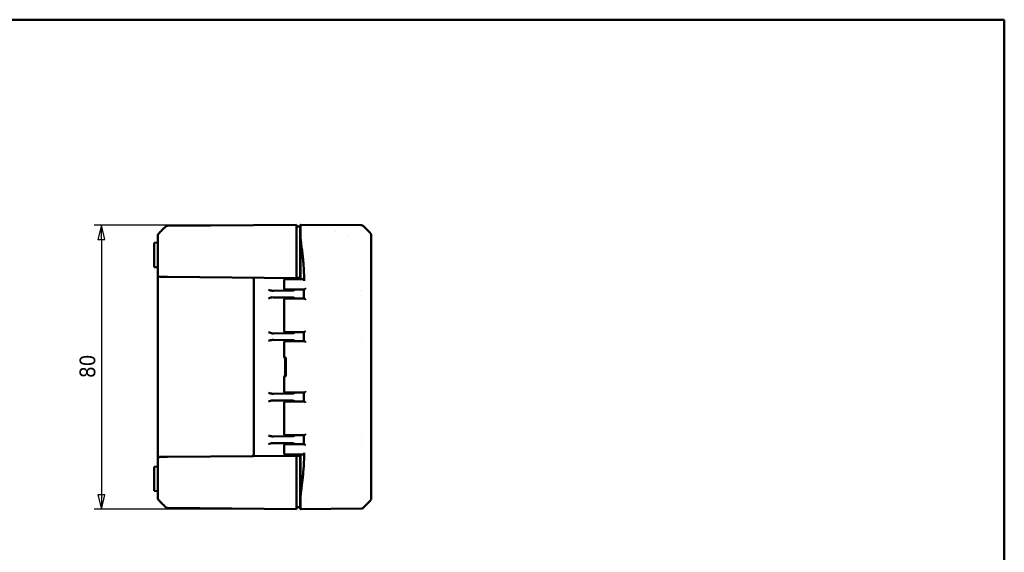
# Model space of a CAD drawing. Header units: millimetres. Extents: x 20 to 574, y 18 to 400.
# Tile 11 of 11: x 297 to 574, y 250 to 400. Entities that reach past the tile are written whole.
import ezdxf

# ---------------------------------------------------------------- set-up
doc = ezdxf.new("R2010")
doc.units = ezdxf.units.MM
doc.header["$LTSCALE"] = 2
for name, color, linetype, lineweight in [('Border (ISO)', 7, 'Continuous', 50), ('Dimension (ISO)', 7, 'Continuous', 25), ('Visible (ISO)', 7, 'Continuous', 50)]:
    doc.layers.add(name, color=color, linetype=linetype, lineweight=lineweight)
doc.styles.add('Note Text (ISO)', font='tahoma.ttf')
doc.dimstyles.new('Default (ISO)', dxfattribs={"dimscale": 2, "dimtxt": 2.2, "dimasz": 2, "dimexe": 1, "dimexo": 1, "dimgap": 0.762, "dimtad": 1, "dimdec": 1, "dimtxsty": 'Note Text (ISO)', "dimblk": 'Filled-1', "dimcen": 0.09, "dimdle": 10, "dimclrd": 256, "dimclre": 256, "dimclrt": 256, "dimadec": 0, "dimazin": 0, "dimtfac": 0.863636, "dimtdec": 0, "dimtmove": 0, "dimatfit": 3, "dimfxl": 0, "dimtolj": 1, "dimlwd": -1, "dimlwe": -1, "dimarcsym": 0})

# ---------------------------------------------------------------- blocks, each defined once
blk = doc.blocks.new('Borders Border')
at = {"layer": 'Border (ISO)'}
for p, q in [((10, 200), (287, 200)), ((287, 200), (287, 10))]:
    blk.add_line(p, q, dxfattribs=at)
blk = doc.blocks.new('Filled-1')
at = {"color": 0}
for p, q in [((0, 0), (-1, 0.25)), ((-1, 0.25), (-1, -0.25)), ((-1, 0), (0, 0)), ((-1, -0.25), (0, 0))]:
    blk.add_line(p, q, dxfattribs=at)
at = {"color": 0, "flags": 128}
blk.add_lwpolyline([(-1, -0.25), (0, 0), (-1, 0.25), (-1, -0.25)], dxfattribs=at)
at = {"color": 0}
blk.add_solid([(-1, -0.25), (0, 0), (-1, 0.25), (-1, -0.25)], dxfattribs=at)
blk = doc.blocks.new('*D9')
at = {"layer": 'Defpoints', "color": 0, "transparency": 16777216}
for p in [(375.97, 342.15), (319.97, 262.31), (375.97, 262.31)]:
    blk.add_point(p, dxfattribs=at)
at = {"layer": 'Dimension (ISO)', "transparency": 16777216}
for p, q in [((373.97, 342.15), (317.97, 342.15)), ((319.97, 338.15), (319.97, 266.31)), ((373.97, 262.31), (317.97, 262.31))]:
    blk.add_line(p, q, dxfattribs=at)
at = {"layer": 'Dimension (ISO)', "transparency": 16777216, "xscale": 4, "yscale": 4, "zscale": 4}
for p, rotation in [((319.97, 342.15), 90), ((319.97, 262.31), 270)]:
    blk.add_blockref('Filled-1', p, dxfattribs=dict(at, rotation=rotation))
at = {"layer": 'Dimension (ISO)', "transparency": 16777216, "insert": (313.85, 299.16), "char_height": 4.4, "attachment_point": 1, "rotation": 90, "style": 'Note Text (ISO)'}
blk.add_mtext('\\A1;80', dxfattribs=at)

msp = doc.modelspace()

# ---------------------------------------------------------------- linework, layer by layer
at = {"layer": 'Visible (ISO)'}
for p, q in [((338.23, 341.88), (338.23, 341.88)), ((374.87, 342.31), (338.54, 341.99)), ((374.87, 342.31), (374.87, 342.29)), ((374.87, 342.24), (374.87, 342.29)), ((374.87, 342.24), (374.87, 342.12)), ((374.87, 339.85), (374.87, 342.12)), ((374.87, 341.81), (375.87, 341.8)), ((375.87, 342.31), (375.97, 342.31)), ((375.87, 341.78), (375.87, 342.31)), ((375.87, 341.73), (375.87, 341.78)), ((375.87, 341.73), (375.87, 341.61)), ((375.87, 341.61), (375.87, 339.68)), ((375.97, 342.31), (375.97, 342.26)), ((393.2, 342.16), (375.97, 342.31)), ((375.97, 342.15), (375.97, 342.26)), ((375.97, 339.79), (375.97, 342.15)), ((335.87, 339.3), (335.87, 339.29)), ((374.87, 339.85), (374.87, 339.54)), ((374.87, 327.81), (374.87, 339.54)), ((375.97, 339.81), (375.87, 339.81)), ((375.87, 339.68), (375.87, 339.36)), ((375.87, 327.87), (375.87, 339.36)), ((375.97, 339.79), (375.97, 339.68)), ((375.97, 339.68), (375.97, 338.9)), ((375.97, 338.9), (375.97, 332.76)), ((385.95, 340.37), (385.95, 340.37)), ((389.35, 338.88), (389.35, 338.88)), ((395.87, 339.45), (395.87, 339.46)), ((335.69, 337.29), (334.87, 337.22)), ((334.87, 337.22), (334.87, 333.81)), ((334.87, 330.81), (334.87, 333.81)), ((375.97, 327.06), (375.97, 332.76)), ((334.87, 330.81), (334.87, 330.4)), ((334.87, 330.4), (335.69, 330.33)), ((335.87, 331.96), (335.87, 328.15)), ((375.87, 330.31), (375.97, 330.31)), ((395.87, 272.5), (395.87, 332.12)), ((335.87, 328.15), (335.87, 276.47)), ((338.54, 327.63), (336.37, 327.65)), ((338.54, 327.63), (374.87, 327.31)), ((362.87, 326.92), (362.87, 277.7)), ((371.89, 327.06), (375.97, 327.06)), ((371.89, 327.01), (375.97, 327.01)), ((374.87, 327.81), (374.87, 327.31)), ((374.87, 327.36), (375.87, 327.37)), ((374.87, 327.36), (374.87, 327.06)), ((374.87, 327.06), (374.87, 327.31)), ((375.97, 329.31), (375.87, 329.31)), ((375.87, 327.87), (375.87, 327.37)), ((375.87, 327.37), (375.87, 327.31)), ((375.87, 327.31), (375.97, 327.31)), ((375.87, 327.31), (375.87, 327.06)), ((375.97, 327.06), (375.97, 327.01)), ((376.93, 326.98), (375.97, 327.01)), ((371.37, 326.56), (371.37, 324.4)), ((371.39, 326.51), (371.39, 326.56)), ((368.37, 323.74), (368.07, 323.74)), ((368.07, 321.88), (368.37, 321.87)), ((373.68, 323.79), (368.37, 323.74)), ((368.37, 321.87), (373.68, 321.83)), ((393.26, 323.66), (393.26, 323.66)), ((393.26, 322.26), (393.26, 322.26)), ((371.37, 321.22), (371.37, 312.4)), ((368.37, 311.74), (368.07, 311.74)), ((368.37, 311.74), (373.68, 311.79)), ((377.01, 312.06), (377.01, 312.06)), ((393.24, 310.26), (393.24, 310.26)), ((368.07, 309.88), (368.37, 309.87)), ((373.68, 309.83), (368.37, 309.87)), ((371.37, 309.22), (371.37, 304.99)), ((376.39, 309.56), (376.38, 309.56)), ((371.39, 304.97), (371.67, 304.81)), ((371.67, 304.81), (371.83, 304.9)), ((371.67, 304.81), (371.67, 299.81)), ((371.83, 304.9), (371.83, 299.72)), ((371.37, 299.63), (371.37, 295.4)), ((371.67, 299.81), (371.39, 299.65)), ((371.83, 299.72), (371.67, 299.81)), ((368.37, 294.74), (368.07, 294.74)), ((373.68, 294.79), (368.37, 294.74)), ((376.38, 295.06), (376.39, 295.06)), ((377.01, 295.06), (377.01, 295.06)), ((368.07, 292.88), (368.37, 292.87)), ((368.37, 292.87), (373.68, 292.83)), ((371.37, 292.22), (371.37, 283.4)), ((368.37, 282.74), (368.07, 282.74)), ((368.37, 282.74), (373.68, 282.79)), ((377, 283.06), (377, 283.06)), ((368.07, 280.88), (368.37, 280.87)), ((373.68, 280.83), (368.37, 280.87)), ((371.37, 280.22), (371.37, 278.06)), ((393.21, 282.36), (393.21, 282.36)), ((393.21, 280.96), (393.21, 280.96)), ((374.87, 277.31), (338.54, 276.99)), ((371.39, 278.06), (371.39, 278.11)), ((371.89, 277.61), (375.97, 277.61)), ((371.89, 277.56), (375.97, 277.56)), ((374.87, 277.56), (374.87, 277.26)), ((374.87, 277.31), (374.87, 277.56)), ((374.87, 277.31), (374.87, 276.81)), ((375.87, 277.25), (374.87, 277.26)), ((375.87, 277.56), (375.87, 277.31)), ((375.87, 277.31), (375.97, 277.31)), ((375.87, 277.25), (375.87, 277.31)), ((375.87, 277.25), (375.87, 276.75)), ((376.93, 277.64), (375.97, 277.61)), ((375.97, 277.56), (375.97, 277.61)), ((375.97, 277.56), (375.97, 271.85)), ((335.69, 274.29), (334.87, 274.22)), ((335.87, 276.47), (335.87, 272.66)), ((336.37, 276.97), (338.54, 276.99)), ((374.87, 265.08), (374.87, 276.81)), ((375.87, 265.26), (375.87, 276.75)), ((375.97, 275.31), (375.87, 275.31)), ((375.97, 274.31), (375.87, 274.31)), ((334.87, 274.22), (334.87, 273.81)), ((334.87, 270.81), (334.87, 273.81)), ((375.97, 271.85), (375.97, 265.72)), ((334.87, 270.81), (334.87, 267.4)), ((335.69, 267.33), (334.87, 267.4)), ((335.87, 265.33), (335.87, 265.32)), ((374.87, 265.08), (374.87, 264.77)), ((374.87, 262.49), (374.87, 264.77)), ((375.87, 265.26), (375.87, 264.94)), ((375.87, 264.94), (375.87, 263.01)), ((375.97, 264.81), (375.87, 264.81)), ((375.97, 265.72), (375.97, 264.99)), ((375.97, 262.47), (375.97, 264.78)), ((377.37, 264.79), (377.37, 264.79)), ((395.76, 265.68), (395.76, 265.68)), ((395.87, 265.16), (395.87, 265.17)), ((338.23, 262.74), (338.23, 262.74)), ((338.54, 262.63), (374.87, 262.31)), ((374.87, 262.81), (375.87, 262.82)), ((374.87, 262.49), (374.87, 262.38)), ((374.87, 262.33), (374.87, 262.38)), ((374.87, 262.33), (374.87, 262.31)), ((375.87, 263.01), (375.87, 262.89)), ((375.87, 262.84), (375.87, 262.89)), ((375.87, 262.31), (375.87, 262.84)), ((375.97, 262.31), (375.87, 262.31)), ((375.97, 262.36), (375.97, 262.47)), ((375.97, 262.31), (393.2, 262.46)), ((375.97, 262.36), (375.97, 262.31))]:
    msp.add_line(p, q, dxfattribs=at)
for centre, radius, start, end in [((338.55, 341.49), 0.5, 90.5, 129.1263), ((335.67, 337.49), 0.2, 275, 0), ((335.67, 330.13), 0.2, 0, 85), ((336.37, 328.15), 0.5, 180, 269.5), ((362.37, 326.92), 0.5, 0, 89.5), ((362.37, 277.7), 0.5, 270.5, 0), ((335.67, 274.49), 0.2, 275, 0), ((336.37, 276.47), 0.5, 90.5, 180), ((335.67, 267.13), 0.2, 0, 85), ((338.55, 263.13), 0.5, 230.8737, 269.5)]:
    msp.add_arc(centre, radius, start, end, dxfattribs=at)
for centre, major_axis, ratio, start_param, end_param in [((393.19, 341.66), (0.349, 0.358), 0.998485, 0.090079, 0.763352), ((384.04, 330.4), (10.61, 10.62), 0.998486, 6.171458, 6.385429), ((336.37, 339.3), (-0.5, 0), 0.999993, 5.609041, 6.283185), ((395.37, 339.46), (0.349, 0.358), 0.998485, 5.485983, 6.159293), ((375.83, 324.09), (2.7, 0), 0.008727, 4.685194, 4.874644), ((375.76, 324.36), (0, -0.3), 0.027295, 0.000513, 0.00873), ((375.91, 321.53), (-2.7, 0), 0.008727, 4.532469, 4.684395), ((375.99, 321.26), (0, 0.3), 0.027883, 0.000513, 0.00873), ((375.87, 321.22), (4.5, 0), 0.008145, 3.141236, 3.141593), ((375.87, 312.4), (-4.5, 0), 0.008145, 0, 0.000542), ((376.04, 312.09), (2.7, 0), 0.008727, 4.824735, 4.922978), ((376.38, 309.26), (0, 0.3), 0.121869, 0, 0.000516), ((376.06, 309.53), (-2.7, 0), 0.008727, 4.496847, 4.589959), ((375.87, 302.38), (4.5, -2.61), 0.015096, 3.150337, 3.237604), ((375.87, 302.38), (-4.49, 2.58), 0.083307, 5.87764, 6.243614), ((375.87, 302.23), (4.5, 2.61), 0.015096, 3.045582, 3.132848), ((375.87, 302.23), (-4.49, -2.58), 0.083307, 0.039571, 0.405545), ((376.38, 295.36), (0, -0.3), 0.121869, 6.282669, 6.283185), ((376.06, 295.09), (2.7, 0), 0.008727, 4.834819, 4.927926), ((375.87, 292.22), (4.5, 0), 0.008145, 3.141037, 3.141593), ((376.04, 292.53), (-2.7, 0), 0.008727, 4.501808, 4.600127), ((375.87, 283.4), (-4.5, 0), 0.008145, 0, 0.000357), ((375.99, 283.36), (0, -0.3), 0.0277, 6.274455, 6.282673), ((375.91, 283.09), (2.7, 0), 0.008727, 4.740201, 4.892243), ((375.76, 280.26), (0, 0.3), 0.027574, 6.274455, 6.282673), ((375.83, 280.53), (-2.7, 0), 0.008727, 4.550263, 4.739862), ((336.37, 265.32), (-0.481, 0.135), 0.999987, 0.274252, 0.948393), ((384.04, 274.22), (10.61, -10.62), 0.998486, 6.180918, 6.394883), ((395.37, 265.16), (-0.349, 0.358), 0.998485, 3.265455, 3.938795), ((393.19, 262.96), (-0.349, 0.358), 0.998485, 2.37824, 3.051491)]:
    msp.add_ellipse(centre, major_axis=major_axis, ratio=ratio, start_param=start_param, end_param=end_param, dxfattribs=at)
for points, knots in [([(335.98, 339.61), (336.23, 339.92), (336.49, 340.22), (336.76, 340.51), (337.21, 340.99), (337.7, 341.45), (338.23, 341.88)], [2.7139441, 2.7139441, 2.7139441, 2.7139441, 2.8314024, 2.8314024, 2.8314024, 3.0272885, 3.0272885, 3.0272885, 3.0272885]), ([(335.87, 339.29), (335.87, 339.28), (335.87, 339.28), (335.87, 339.27), (335.87, 339.25), (335.87, 339.2), (335.87, 339.16), (335.87, 339.09), (335.87, 339.07), (335.87, 339.05), (335.87, 339.04), (335.87, 338.84), (335.87, 338.51), (335.87, 338.06), (335.87, 338.05), (335.87, 337.65), (335.87, 337.16), (335.87, 336.35), (335.87, 336.06), (335.87, 335.54), (335.87, 335.32), (335.87, 334.58), (335.87, 334.05), (335.87, 333.45), (335.87, 333.4), (335.87, 333.14), (335.87, 332.93), (335.87, 332.69), (335.87, 332.66), (335.87, 332.51), (335.87, 332.38), (335.87, 332.15), (335.87, 332.06), (335.87, 331.96)], [0, 0, 0, 0, 0.038124, 0.038124, 0.082188, 0.082188, 0.15673, 0.15673, 0.18006, 0.18006, 0.184175, 0.184175, 0.420898, 0.420898, 0.425448, 0.425448, 0.637154, 0.637154, 0.741568, 0.741568, 0.817782, 0.817782, 0.985254, 0.985254, 1.000714, 1.000714, 1.064108, 1.064108, 1.072264, 1.072264, 1.110629, 1.110629, 1.139839, 1.139839, 1.139839, 1.139839]), ([(375.97, 338.9), (376.01, 338.55), (376.06, 338.2), (376.14, 337.52), (376.18, 337.18), (376.37, 335.6), (376.41, 335.26), (376.61, 333.56), (376.75, 332.45), (376.96, 329.67), (377.02, 328.39), (377.05, 327.06)], [0.000001, 0.000001, 0.000001, 0.000001, 0.1155, 0.1155, 0.224932, 0.224932, 0.565922, 0.565922, 1.24568, 1.24568, 1.775573, 1.775573, 1.775573, 1.775573]), ([(395.87, 332.12), (395.87, 332.22), (395.87, 332.32), (395.87, 332.43), (395.87, 332.45), (395.87, 332.56), (395.87, 332.66), (395.87, 332.83), (395.87, 332.9), (395.87, 333.33), (395.87, 333.69), (395.87, 334.08), (395.87, 334.11), (395.87, 334.41), (395.87, 334.67), (395.87, 335.03), (395.87, 335.13), (395.87, 335.66), (395.87, 336.07), (395.87, 336.53), (395.87, 336.6), (395.87, 337.08), (395.87, 337.45), (395.87, 337.84), (395.87, 337.9), (395.87, 338.3), (395.87, 338.58), (395.87, 338.89), (395.87, 338.96), (395.87, 339.12), (395.87, 339.19), (395.87, 339.27), (395.87, 339.28), (395.87, 339.35), (395.87, 339.39), (395.87, 339.42), (395.87, 339.44), (395.87, 339.45), (395.87, 339.45), (395.87, 339.45), (395.87, 339.45)], [0, 0, 0, 0, 0.030177, 0.030177, 0.034281, 0.034281, 0.064188, 0.064188, 0.085224, 0.085224, 0.195029, 0.195029, 0.205845, 0.205845, 0.288195, 0.288195, 0.321394, 0.321394, 0.462393, 0.462393, 0.490247, 0.490247, 0.644943, 0.644943, 0.672853, 0.672853, 0.840016, 0.840016, 0.898325, 0.898325, 0.9781, 0.9781, 0.996663, 0.996663, 1.07159, 1.07159, 1.104797, 1.138005, 1.138005, 1.139044, 1.139044, 1.139044, 1.139044]), ([(371.37, 326.56), (371.37, 326.61), (371.38, 326.66), (371.41, 326.76), (371.44, 326.81), (371.5, 326.89), (371.54, 326.93), (371.6, 326.98), (371.62, 326.99), (371.66, 327.01), (371.68, 327.02), (371.71, 327.03), (371.72, 327.03), (371.75, 327.04), (371.77, 327.05), (371.79, 327.05), (371.8, 327.05), (371.82, 327.06), (371.83, 327.06), (371.84, 327.06)], [0.00001873, 0.00001873, 0.00001873, 0.00001873, 0.01534893, 0.01534893, 0.03112208, 0.03112208, 0.0476688, 0.0476688, 0.05504392, 0.05504392, 0.06159375, 0.06159375, 0.06638926, 0.06638926, 0.07352428, 0.07352428, 0.08047763, 0.08047763, 0.09311347, 0.09311347, 0.09311347, 0.09311347]), ([(371.39, 326.56), (371.39, 326.59), (371.39, 326.63), (371.4, 326.69), (371.41, 326.72), (371.45, 326.81), (371.49, 326.87), (371.58, 326.96), (371.64, 327), (371.75, 327.05), (371.82, 327.06), (371.89, 327.06)], [-0.06684261, -0.06684261, -0.06684261, -0.06684261, -0.05914304, -0.05914304, -0.05143994, -0.05143994, -0.03687356, -0.03687356, -0.02024541, -0.02024541, 0, 0, 0, 0]), ([(371.39, 326.51), (371.39, 326.54), (371.39, 326.56), (371.39, 326.59), (371.4, 326.61), (371.4, 326.64), (371.41, 326.66), (371.41, 326.68), (371.42, 326.69), (371.42, 326.7), (371.43, 326.72), (371.45, 326.75), (371.46, 326.77), (371.47, 326.79), (371.48, 326.81), (371.5, 326.82), (371.51, 326.83), (371.52, 326.85), (371.53, 326.86), (371.55, 326.88), (371.57, 326.9), (371.59, 326.91), (371.61, 326.93), (371.63, 326.94), (371.66, 326.95), (371.67, 326.96), (371.68, 326.96), (371.69, 326.97), (371.71, 326.98), (371.74, 326.99), (371.77, 326.99), (371.77, 327), (371.78, 327), (371.79, 327), (371.81, 327), (371.84, 327.01), (371.86, 327.01), (371.87, 327.01), (371.88, 327.01), (371.89, 327.01)], [0, 0, 0, 0, 0.0078345, 0.0078345, 0.0078345, 0.01579661, 0.01579661, 0.01579661, 0.01947168, 0.01947168, 0.01947168, 0.02742346, 0.02742346, 0.02742346, 0.03376773, 0.03376773, 0.03376773, 0.03896269, 0.03896269, 0.03896269, 0.04682013, 0.04682013, 0.04682013, 0.05484178, 0.05484178, 0.05484178, 0.05851446, 0.05851446, 0.05851446, 0.06650652, 0.06650652, 0.06650652, 0.0686691, 0.0686691, 0.0686691, 0.07656749, 0.07656749, 0.07656749, 0.07882935, 0.07882935, 0.07882935, 0.07882935]), ([(376.93, 326.98), (376.94, 326.98), (376.96, 326.97), (376.99, 326.92), (377.01, 326.88), (377.03, 326.79), (377.04, 326.73), (377.05, 326.63), (377.06, 326.57), (377.06, 326.5)], [-0.0638279, -0.0638279, -0.0638279, -0.0638279, -0.04973437, -0.04973437, -0.03534568, -0.03534568, -0.01884334, -0.01884334, 0, 0, 0, 0]), ([(377.05, 327.06), (377.05, 326.97), (377.05, 326.87), (377.06, 326.69), (377.06, 326.6), (377.06, 326.5)], [-0.05580806, -0.05580806, -0.05580806, -0.05580806, -0.02790977, -0.02790977, -0.000001, -0.000001, -0.000001, -0.000001]), ([(375.76, 324.06), (375.31, 324.06), (374.85, 324.06), (374.01, 324.07), (373.61, 324.07), (372.91, 324.07), (372.61, 324.08), (372.11, 324.08), (371.92, 324.09), (371.75, 324.09), (371.71, 324.09), (371.67, 324.1), (371.66, 324.1), (371.63, 324.1), (371.62, 324.1), (371.6, 324.11), (371.59, 324.11), (371.56, 324.12), (371.54, 324.13), (371.5, 324.15), (371.49, 324.16), (371.45, 324.19), (371.43, 324.21), (371.4, 324.26), (371.39, 324.29), (371.38, 324.34), (371.37, 324.37), (371.37, 324.4)], [0, 0, 0, 0, 0.1347698, 0.1347698, 0.2689925, 0.2689925, 0.4021044, 0.4021044, 0.5378631, 0.5378631, 0.5956725, 0.5956725, 0.6235455, 0.6235455, 0.6311308, 0.6311308, 0.6384767, 0.6384767, 0.6452643, 0.6452643, 0.6519766, 0.6519766, 0.6600153, 0.6600153, 0.669122, 0.669122, 0.6773226, 0.6773226, 0.6773226, 0.6773226]), ([(377.43, 324.36), (377.43, 324.36), (377.42, 324.36), (377.38, 324.33), (377.34, 324.29), (377.27, 324.23), (377.23, 324.19), (377.15, 324.14), (377.11, 324.11), (377.06, 324.08), (377.04, 324.08), (377.02, 324.07), (377, 324.06), (376.99, 324.06)], [-0.06683388, -0.06683388, -0.06683388, -0.06683388, -0.06643006, -0.06643006, -0.04860003, -0.04860003, -0.03165364, -0.03165364, -0.01476704, -0.01476704, -0.00727348, -0.00727348, -0.00000055, -0.00000055, -0.00000055, -0.00000055]), ([(368.07, 323.74), (367.91, 323.74), (367.74, 323.78), (367.37, 323.9), (367.19, 323.97), (367.02, 324.03)], [0.2297543, 0.2297543, 0.2297543, 0.2297543, 0.2849616, 0.2849616, 0.3401732, 0.3401732, 0.3401732, 0.3401732]), ([(367.02, 321.59), (367.19, 321.65), (367.37, 321.72), (367.74, 321.84), (367.91, 321.88), (368.07, 321.88)], [0, 0, 0, 0, 0.0552116, 0.0552116, 0.110419, 0.110419, 0.110419, 0.110419]), ([(371.37, 321.22), (371.37, 321.25), (371.38, 321.28), (371.4, 321.34), (371.41, 321.37), (371.45, 321.42), (371.47, 321.45), (371.51, 321.47), (371.52, 321.48), (371.54, 321.49), (371.55, 321.49), (371.57, 321.5), (371.59, 321.51), (371.6, 321.51), (371.61, 321.51), (371.63, 321.52), (371.63, 321.52), (371.65, 321.52), (371.66, 321.52), (371.7, 321.53), (371.73, 321.53), (371.92, 321.53), (372.17, 321.54), (372.78, 321.55), (373.12, 321.55), (373.86, 321.55), (374.27, 321.55), (375.12, 321.56), (375.56, 321.56), (375.99, 321.56)], [0, 0, 0, 0, 0.0096278, 0.0096278, 0.0193764, 0.0193764, 0.0288627, 0.0288627, 0.0332336, 0.0332336, 0.0369101, 0.0369101, 0.0427026, 0.0427026, 0.0479392, 0.0479392, 0.0559902, 0.0559902, 0.0745288, 0.0745288, 0.1301283, 0.1301283, 0.3000978, 0.3000978, 0.4360095, 0.4360095, 0.5700656, 0.5700656, 0.6997428, 0.6997428, 0.6997428, 0.6997428]), ([(373.57, 323.79), (373.59, 323.79), (373.6, 323.79), (373.62, 323.79), (373.63, 323.79), (373.66, 323.8), (373.68, 323.81), (373.72, 323.83), (373.75, 323.84), (373.79, 323.88), (373.8, 323.9), (373.83, 323.94), (373.85, 323.97), (373.86, 324.02), (373.87, 324.04), (373.87, 324.07)], [0, 0, 0, 0, 0.00339308, 0.00339308, 0.00674376, 0.00674376, 0.01316652, 0.01316652, 0.02105316, 0.02105316, 0.02893344, 0.02893344, 0.03680958, 0.03680958, 0.04443277, 0.04443277, 0.04443277, 0.04443277]), ([(373.87, 321.55), (373.87, 321.58), (373.86, 321.6), (373.85, 321.65), (373.83, 321.68), (373.8, 321.73), (373.77, 321.76), (373.72, 321.79), (373.69, 321.81), (373.65, 321.82), (373.63, 321.82), (373.61, 321.83), (373.6, 321.83), (373.59, 321.83), (373.58, 321.83), (373.58, 321.83), (373.58, 321.83), (373.57, 321.83), (373.57, 321.83), (373.57, 321.83)], [0.0022856, 0.0022856, 0.0022856, 0.0022856, 0.00920243, 0.00920243, 0.01863176, 0.01863176, 0.02852816, 0.02852816, 0.03783448, 0.03783448, 0.04257818, 0.04257818, 0.04501301, 0.04501301, 0.04592543, 0.04592543, 0.04660971, 0.04660971, 0.04667385, 0.04667385, 0.04667385, 0.04667385]), ([(373.68, 323.79), (373.69, 323.79), (373.7, 323.79), (373.86, 323.8), (374.02, 323.86), (374.21, 323.94), (374.32, 324), (374.44, 324.06)], [0, 0, 0, 0, 0.0041888, 0.0041888, 0.0673283, 0.0673283, 0.1638586, 0.1638586, 0.1638586, 0.1638586]), ([(374.44, 321.55), (374.33, 321.61), (374.22, 321.67), (374.03, 321.76), (373.88, 321.81), (373.71, 321.83), (373.69, 321.83), (373.68, 321.83)], [0.00816371, 0.00816371, 0.00816371, 0.00816371, 0.05867637, 0.05867637, 0.09511426, 0.09511426, 0.09883935, 0.09883935, 0.09883935, 0.09883935]), ([(376.27, 324.06), (376.42, 324.06), (376.58, 324.06), (376.82, 324.06), (376.91, 324.06), (376.99, 324.06)], [0.00008183, 0.00008183, 0.00008183, 0.00008183, 0.04720466, 0.04720466, 0.07366521, 0.07366521, 0.07366521, 0.07366521]), ([(377, 321.56), (376.91, 321.56), (376.82, 321.56), (376.62, 321.56), (376.51, 321.56), (376.4, 321.56)], [0.06319443, 0.06319443, 0.06319443, 0.06319443, 0.09011867, 0.09011867, 0.12410901, 0.12410901, 0.12410901, 0.12410901]), ([(377, 321.56), (377, 321.56), (377.01, 321.55), (377.03, 321.55), (377.05, 321.54), (377.12, 321.51), (377.16, 321.48), (377.23, 321.42), (377.27, 321.39), (377.35, 321.33), (377.39, 321.29), (377.43, 321.26), (377.43, 321.25), (377.43, 321.25)], [-0.06299956, -0.06299956, -0.06299956, -0.06299956, -0.05934628, -0.05934628, -0.04691225, -0.04691225, -0.03091196, -0.03091196, -0.01577248, -0.01577248, 0, 0, 0.00035578, 0.00035578, 0.00035578, 0.00035578]), ([(368.07, 311.74), (367.91, 311.74), (367.74, 311.78), (367.37, 311.9), (367.19, 311.97), (367.02, 312.03)], [0.2297543, 0.2297543, 0.2297543, 0.2297543, 0.2849616, 0.2849616, 0.3401732, 0.3401732, 0.3401732, 0.3401732]), ([(376.34, 312.06), (375.9, 312.06), (375.44, 312.06), (374.56, 312.06), (374.13, 312.07), (373.36, 312.07), (373.01, 312.07), (372.42, 312.08), (372.17, 312.08), (371.82, 312.09), (371.73, 312.09), (371.64, 312.1), (371.63, 312.1), (371.6, 312.11), (371.59, 312.11), (371.57, 312.11), (371.57, 312.12), (371.54, 312.13), (371.52, 312.14), (371.49, 312.16), (371.47, 312.17), (371.44, 312.21), (371.42, 312.23), (371.39, 312.29), (371.38, 312.31), (371.37, 312.36), (371.37, 312.38), (371.37, 312.4)], [0, 0, 0, 0, 0.1346407, 0.1346407, 0.2688839, 0.2688839, 0.4027352, 0.4027352, 0.5366453, 0.5366453, 0.6713532, 0.6713532, 0.6905793, 0.6905793, 0.6950504, 0.6950504, 0.6983911, 0.6983911, 0.7051461, 0.7051461, 0.7118424, 0.7118424, 0.7205091, 0.7205091, 0.7296837, 0.7296837, 0.735163, 0.735163, 0.735163, 0.735163]), ([(373.57, 311.79), (373.59, 311.79), (373.6, 311.79), (373.62, 311.79), (373.63, 311.79), (373.66, 311.8), (373.68, 311.81), (373.72, 311.83), (373.75, 311.84), (373.79, 311.88), (373.8, 311.9), (373.83, 311.94), (373.85, 311.97), (373.86, 312.02), (373.87, 312.04), (373.87, 312.07)], [0, 0, 0, 0, 0.0033931, 0.0033931, 0.00674381, 0.00674381, 0.01316663, 0.01316663, 0.02105328, 0.02105328, 0.02893356, 0.02893356, 0.0368097, 0.0368097, 0.04443341, 0.04443341, 0.04443341, 0.04443341]), ([(373.68, 311.79), (373.69, 311.79), (373.7, 311.79), (373.86, 311.8), (374.02, 311.86), (374.21, 311.94), (374.32, 312), (374.44, 312.06)], [-0.09908347, -0.09908347, -0.09908347, -0.09908347, -0.09675964, -0.09675964, -0.06172918, -0.06172918, -0.00816474, -0.00816474, -0.00816474, -0.00816474]), ([(376.6, 312.06), (376.64, 312.06), (376.68, 312.06), (376.82, 312.06), (376.91, 312.06), (377.01, 312.06)], [0.00010779, 0.00010779, 0.00010779, 0.00010779, 0.01240109, 0.01240109, 0.04119279, 0.04119279, 0.04119279, 0.04119279]), ([(377.45, 312.36), (377.45, 312.36), (377.45, 312.36), (377.41, 312.33), (377.37, 312.29), (377.29, 312.23), (377.25, 312.2), (377.17, 312.14), (377.13, 312.11), (377.07, 312.08), (377.06, 312.08), (377.03, 312.07), (377.02, 312.06), (377.01, 312.06)], [-0.06784204, -0.06784204, -0.06784204, -0.06784204, -0.06743057, -0.06743057, -0.04919446, -0.04919446, -0.03186956, -0.03186956, -0.01481096, -0.01481096, -0.00729766, -0.00729766, -0.00000078, -0.00000078, -0.00000078, -0.00000078]), ([(367.02, 309.59), (367.2, 309.66), (367.42, 309.74), (367.75, 309.84), (367.93, 309.88), (368.07, 309.88)], [0, 0, 0, 0, 0.0592805, 0.0592805, 0.1086087, 0.1086087, 0.1086087, 0.1086087]), ([(371.37, 309.22), (371.37, 309.25), (371.38, 309.28), (371.4, 309.34), (371.41, 309.37), (371.45, 309.42), (371.47, 309.45), (371.51, 309.47), (371.52, 309.48), (371.54, 309.49), (371.55, 309.49), (371.57, 309.5), (371.58, 309.51), (371.6, 309.51), (371.61, 309.51), (371.63, 309.52), (371.63, 309.52), (371.65, 309.52), (371.66, 309.52), (371.7, 309.53), (371.73, 309.53), (371.85, 309.53), (371.95, 309.53), (372.27, 309.54), (372.55, 309.54), (373.2, 309.55), (373.57, 309.55), (374.37, 309.55), (374.8, 309.56), (375.62, 309.56), (376.01, 309.56), (376.38, 309.56)], [0, 0, 0, 0, 0.0096316, 0.0096316, 0.0193834, 0.0193834, 0.0288676, 0.0288676, 0.0332344, 0.0332344, 0.036904, 0.036904, 0.0427008, 0.0427008, 0.0479684, 0.0479684, 0.0560971, 0.0560971, 0.0749197, 0.0749197, 0.1313738, 0.1313738, 0.2163891, 0.2163891, 0.357458, 0.357458, 0.4920077, 0.4920077, 0.6260801, 0.6260801, 0.740065, 0.740065, 0.740065, 0.740065]), ([(373.87, 309.55), (373.87, 309.58), (373.86, 309.6), (373.85, 309.65), (373.83, 309.68), (373.8, 309.73), (373.77, 309.76), (373.72, 309.79), (373.69, 309.81), (373.65, 309.82), (373.63, 309.82), (373.61, 309.83), (373.6, 309.83), (373.59, 309.83), (373.58, 309.83), (373.58, 309.83), (373.58, 309.83), (373.57, 309.83), (373.57, 309.83), (373.57, 309.83)], [0.00228572, 0.00228572, 0.00228572, 0.00228572, 0.00920285, 0.00920285, 0.01863259, 0.01863259, 0.02852902, 0.02852902, 0.03783488, 0.03783488, 0.04257855, 0.04257855, 0.04501346, 0.04501346, 0.04592591, 0.04592591, 0.04661021, 0.04661021, 0.04667436, 0.04667436, 0.04667436, 0.04667436]), ([(374.44, 309.55), (374.33, 309.61), (374.22, 309.67), (374.03, 309.76), (373.88, 309.81), (373.71, 309.83), (373.69, 309.83), (373.68, 309.83)], [-0.1575308, -0.1575308, -0.1575308, -0.1575308, -0.0697674, -0.0697674, -0.0064701, -0.0064701, 0, 0, 0, 0]), ([(377.01, 309.56), (376.91, 309.56), (376.82, 309.56), (376.7, 309.56), (376.67, 309.56), (376.64, 309.56)], [0.06104441, 0.06104441, 0.06104441, 0.06104441, 0.09010876, 0.09010876, 0.09883924, 0.09883924, 0.09883924, 0.09883924]), ([(377.01, 309.56), (377.02, 309.56), (377.03, 309.55), (377.06, 309.54), (377.08, 309.54), (377.13, 309.51), (377.18, 309.48), (377.25, 309.42), (377.29, 309.39), (377.37, 309.33), (377.41, 309.29), (377.45, 309.26), (377.45, 309.26), (377.45, 309.25)], [-0.05845571, -0.05845571, -0.05845571, -0.05845571, -0.05212878, -0.05212878, -0.04561385, -0.04561385, -0.03082153, -0.03082153, -0.01580885, -0.01580885, 0, 0, 0.00035672, 0.00035672, 0.00035672, 0.00035672]), ([(368.07, 294.74), (367.93, 294.74), (367.75, 294.78), (367.42, 294.88), (367.2, 294.96), (367.02, 295.03)], [0.2315793, 0.2315793, 0.2315793, 0.2315793, 0.2809074, 0.2809074, 0.3401879, 0.3401879, 0.3401879, 0.3401879]), ([(376.38, 295.06), (375.94, 295.06), (375.47, 295.06), (374.59, 295.06), (374.16, 295.06), (373.39, 295.07), (373.03, 295.07), (372.44, 295.08), (372.19, 295.08), (371.83, 295.09), (371.73, 295.09), (371.65, 295.1), (371.64, 295.1), (371.6, 295.11), (371.6, 295.11), (371.58, 295.11), (371.57, 295.12), (371.55, 295.13), (371.53, 295.13), (371.49, 295.16), (371.47, 295.17), (371.44, 295.21), (371.42, 295.23), (371.39, 295.28), (371.38, 295.31), (371.37, 295.36), (371.37, 295.38), (371.37, 295.4)], [0, 0, 0, 0, 0.135415, 0.135415, 0.2692915, 0.2692915, 0.40327, 0.40327, 0.5374561, 0.5374561, 0.6722243, 0.6722243, 0.6931078, 0.6931078, 0.6988602, 0.6988602, 0.7022554, 0.7022554, 0.709058, 0.709058, 0.7157946, 0.7157946, 0.7243079, 0.7243079, 0.7334594, 0.7334594, 0.7396488, 0.7396488, 0.7396488, 0.7396488]), ([(373.57, 294.79), (373.59, 294.79), (373.6, 294.79), (373.62, 294.79), (373.63, 294.79), (373.66, 294.8), (373.68, 294.81), (373.72, 294.83), (373.75, 294.84), (373.79, 294.88), (373.8, 294.9), (373.83, 294.94), (373.85, 294.97), (373.86, 295.02), (373.87, 295.04), (373.87, 295.07)], [0, 0, 0, 0, 0.0033931, 0.0033931, 0.00674382, 0.00674382, 0.01316665, 0.01316665, 0.0210533, 0.0210533, 0.02893359, 0.02893359, 0.03680972, 0.03680972, 0.04443326, 0.04443326, 0.04443326, 0.04443326]), ([(373.68, 294.79), (373.69, 294.79), (373.7, 294.79), (373.86, 294.8), (374.02, 294.86), (374.21, 294.94), (374.32, 295), (374.44, 295.06)], [0, 0, 0, 0, 0.0041887, 0.0041887, 0.0673324, 0.0673324, 0.1638878, 0.1638878, 0.1638878, 0.1638878]), ([(376.64, 295.06), (376.67, 295.06), (376.7, 295.06), (376.82, 295.06), (376.91, 295.06), (377.01, 295.06)], [0.00011053, 0.00011053, 0.00011053, 0.00011053, 0.00884473, 0.00884473, 0.03791509, 0.03791509, 0.03791509, 0.03791509]), ([(377.45, 295.36), (377.45, 295.36), (377.45, 295.36), (377.41, 295.33), (377.37, 295.29), (377.29, 295.23), (377.25, 295.2), (377.18, 295.14), (377.13, 295.11), (377.08, 295.08), (377.06, 295.08), (377.03, 295.07), (377.02, 295.06), (377.01, 295.06)], [-0.06786773, -0.06786773, -0.06786773, -0.06786773, -0.06745608, -0.06745608, -0.04921339, -0.04921339, -0.03188941, -0.03188941, -0.01481969, -0.01481969, -0.00730174, -0.00730174, -0.00000073, -0.00000073, -0.00000073, -0.00000073]), ([(367.02, 292.59), (367.19, 292.65), (367.37, 292.72), (367.74, 292.84), (367.91, 292.88), (368.07, 292.88)], [0, 0, 0, 0, 0.0552116, 0.0552116, 0.110419, 0.110419, 0.110419, 0.110419]), ([(371.37, 292.22), (371.37, 292.25), (371.38, 292.28), (371.4, 292.34), (371.41, 292.37), (371.45, 292.42), (371.47, 292.45), (371.51, 292.47), (371.52, 292.48), (371.54, 292.49), (371.55, 292.49), (371.57, 292.5), (371.59, 292.51), (371.6, 292.51), (371.61, 292.51), (371.63, 292.52), (371.63, 292.52), (371.65, 292.52), (371.66, 292.52), (371.7, 292.53), (371.73, 292.53), (371.85, 292.53), (371.95, 292.53), (372.27, 292.54), (372.55, 292.54), (373.19, 292.55), (373.56, 292.55), (374.36, 292.55), (374.8, 292.56), (375.6, 292.56), (375.98, 292.56), (376.34, 292.56)], [0, 0, 0, 0, 0.0096283, 0.0096283, 0.0193773, 0.0193773, 0.0288632, 0.0288632, 0.0332327, 0.0332327, 0.0369071, 0.0369071, 0.0427024, 0.0427024, 0.0479517, 0.0479517, 0.0560385, 0.0560385, 0.0747443, 0.0747443, 0.1308471, 0.1308471, 0.2153266, 0.2153266, 0.3566008, 0.3566008, 0.4912806, 0.4912806, 0.6252063, 0.6252063, 0.7355433, 0.7355433, 0.7355433, 0.7355433]), ([(373.87, 292.55), (373.87, 292.58), (373.86, 292.6), (373.85, 292.65), (373.83, 292.68), (373.8, 292.73), (373.77, 292.76), (373.72, 292.79), (373.69, 292.81), (373.65, 292.82), (373.63, 292.82), (373.61, 292.83), (373.6, 292.83), (373.59, 292.83), (373.58, 292.83), (373.58, 292.83), (373.58, 292.83), (373.57, 292.83), (373.57, 292.83), (373.57, 292.83)], [0.00228555, 0.00228555, 0.00228555, 0.00228555, 0.00920277, 0.00920277, 0.01863243, 0.01863243, 0.02852886, 0.02852886, 0.03783481, 0.03783481, 0.04257848, 0.04257848, 0.04501338, 0.04501338, 0.04592582, 0.04592582, 0.04661012, 0.04661012, 0.04667427, 0.04667427, 0.04667427, 0.04667427]), ([(374.44, 292.55), (374.33, 292.61), (374.22, 292.67), (374.03, 292.76), (373.88, 292.81), (373.71, 292.83), (373.69, 292.83), (373.68, 292.83)], [0.00816364, 0.00816364, 0.00816364, 0.00816364, 0.05868534, 0.05868534, 0.09511909, 0.09511909, 0.09884142, 0.09884142, 0.09884142, 0.09884142]), ([(377.01, 292.56), (376.91, 292.56), (376.82, 292.56), (376.68, 292.56), (376.64, 292.56), (376.6, 292.56)], [0.0612972, 0.0612972, 0.0612972, 0.0612972, 0.09009827, 0.09009827, 0.10239704, 0.10239704, 0.10239704, 0.10239704]), ([(377.01, 292.56), (377.02, 292.56), (377.03, 292.55), (377.06, 292.54), (377.07, 292.54), (377.13, 292.51), (377.17, 292.48), (377.25, 292.42), (377.29, 292.39), (377.37, 292.33), (377.41, 292.29), (377.45, 292.26), (377.45, 292.26), (377.45, 292.25)], [-0.06193537, -0.06193537, -0.06193537, -0.06193537, -0.05461909, -0.05461909, -0.04708978, -0.04708978, -0.03086223, -0.03086223, -0.01573974, -0.01573974, 0, 0, 0.00035429, 0.00035429, 0.00035429, 0.00035429]), ([(368.07, 282.74), (367.91, 282.74), (367.74, 282.78), (367.37, 282.9), (367.19, 282.97), (367.02, 283.03)], [0.2297543, 0.2297543, 0.2297543, 0.2297543, 0.2849616, 0.2849616, 0.3401732, 0.3401732, 0.3401732, 0.3401732]), ([(375.99, 283.06), (375.54, 283.06), (375.08, 283.06), (374.22, 283.06), (373.81, 283.07), (373.08, 283.07), (372.75, 283.07), (372.22, 283.08), (372.01, 283.08), (371.8, 283.09), (371.74, 283.09), (371.68, 283.09), (371.67, 283.1), (371.64, 283.1), (371.63, 283.1), (371.62, 283.1), (371.61, 283.1), (371.6, 283.11), (371.59, 283.11), (371.56, 283.12), (371.54, 283.13), (371.51, 283.15), (371.49, 283.16), (371.45, 283.19), (371.43, 283.21), (371.4, 283.26), (371.39, 283.29), (371.38, 283.34), (371.37, 283.37), (371.37, 283.4)], [0, 0, 0, 0, 0.1347526, 0.1347526, 0.2689645, 0.2689645, 0.4028982, 0.4028982, 0.5369948, 0.5369948, 0.6069811, 0.6069811, 0.6406896, 0.6406896, 0.6493049, 0.6493049, 0.6557844, 0.6557844, 0.661121, 0.661121, 0.6679105, 0.6679105, 0.674623, 0.674623, 0.6826117, 0.6826117, 0.69172, 0.69172, 0.7001667, 0.7001667, 0.7001667, 0.7001667]), ([(373.57, 282.79), (373.59, 282.79), (373.6, 282.79), (373.62, 282.79), (373.63, 282.8), (373.66, 282.8), (373.68, 282.81), (373.72, 282.83), (373.75, 282.85), (373.79, 282.88), (373.81, 282.9), (373.83, 282.94), (373.85, 282.97), (373.86, 283.02), (373.87, 283.04), (373.87, 283.07)], [0, 0, 0, 0, 0.00339633, 0.00339633, 0.0067483, 0.0067483, 0.01317245, 0.01317245, 0.02105067, 0.02105067, 0.02893792, 0.02893792, 0.03681731, 0.03681731, 0.04443432, 0.04443432, 0.04443432, 0.04443432]), ([(373.68, 282.79), (373.69, 282.79), (373.7, 282.79), (373.83, 282.8), (373.96, 282.83), (374.21, 282.94), (374.32, 283), (374.45, 283.06)], [-0.1338487, -0.1338487, -0.1338487, -0.1338487, -0.1280414, -0.1280414, -0.0642876, -0.0642876, -0.0081725, -0.0081725, -0.0081725, -0.0081725]), ([(376.4, 283.06), (376.51, 283.06), (376.62, 283.06), (376.82, 283.06), (376.91, 283.06), (377, 283.06)], [0.00009117, 0.00009117, 0.00009117, 0.00009117, 0.03412667, 0.03412667, 0.06104846, 0.06104846, 0.06104846, 0.06104846]), ([(377.43, 283.36), (377.43, 283.36), (377.43, 283.36), (377.39, 283.33), (377.35, 283.29), (377.27, 283.23), (377.23, 283.2), (377.16, 283.14), (377.12, 283.11), (377.05, 283.08), (377.03, 283.07), (377.01, 283.06), (377, 283.06), (377, 283.06)], [-0.06179988, -0.06179988, -0.06179988, -0.06179988, -0.06143177, -0.06143177, -0.04515282, -0.04515282, -0.02970122, -0.02970122, -0.01422235, -0.01422235, -0.00309814, -0.00309814, 0, 0, 0, 0]), ([(367.02, 280.59), (367.19, 280.65), (367.37, 280.72), (367.74, 280.84), (367.91, 280.88), (368.07, 280.88)], [0, 0, 0, 0, 0.0552116, 0.0552116, 0.110419, 0.110419, 0.110419, 0.110419]), ([(371.37, 280.22), (371.37, 280.25), (371.38, 280.28), (371.4, 280.34), (371.41, 280.37), (371.45, 280.42), (371.47, 280.45), (371.51, 280.47), (371.52, 280.48), (371.54, 280.49), (371.55, 280.49), (371.57, 280.5), (371.58, 280.51), (371.6, 280.51), (371.61, 280.51), (371.63, 280.52), (371.63, 280.52), (371.65, 280.52), (371.66, 280.52), (371.7, 280.53), (371.73, 280.53), (371.85, 280.53), (371.95, 280.53), (372.27, 280.54), (372.54, 280.54), (373.19, 280.55), (373.56, 280.55), (374.35, 280.55), (374.79, 280.56), (375.4, 280.56), (375.58, 280.56), (375.76, 280.56)], [0, 0, 0, 0, 0.0096299, 0.0096299, 0.0193804, 0.0193804, 0.0288654, 0.0288654, 0.0332329, 0.0332329, 0.0369039, 0.0369039, 0.0427049, 0.0427049, 0.0479791, 0.0479791, 0.056122, 0.056122, 0.0749886, 0.0749886, 0.1315731, 0.1315731, 0.2167896, 0.2167896, 0.3567146, 0.3567146, 0.4916441, 0.4916441, 0.6250906, 0.6250906, 0.6780298, 0.6780298, 0.6780298, 0.6780298]), ([(373.87, 280.55), (373.87, 280.58), (373.86, 280.6), (373.85, 280.65), (373.83, 280.68), (373.8, 280.73), (373.77, 280.76), (373.72, 280.79), (373.69, 280.81), (373.65, 280.82), (373.63, 280.82), (373.61, 280.83), (373.6, 280.83), (373.59, 280.83), (373.58, 280.83), (373.58, 280.83), (373.58, 280.83), (373.57, 280.83), (373.57, 280.83), (373.57, 280.83)], [0.00228607, 0.00228607, 0.00228607, 0.00228607, 0.00920235, 0.00920235, 0.01863161, 0.01863161, 0.028528, 0.028528, 0.03783441, 0.03783441, 0.04257811, 0.04257811, 0.04501292, 0.04501292, 0.04592534, 0.04592534, 0.04660961, 0.04660961, 0.04667376, 0.04667376, 0.04667376, 0.04667376]), ([(374.44, 280.55), (374.33, 280.61), (374.22, 280.67), (374.03, 280.76), (373.88, 280.81), (373.71, 280.83), (373.69, 280.83), (373.68, 280.83)], [-0.1574977, -0.1574977, -0.1574977, -0.1574977, -0.0697614, -0.0697614, -0.0064705, -0.0064705, 0, 0, 0, 0]), ([(376.99, 280.56), (376.91, 280.56), (376.82, 280.56), (376.58, 280.56), (376.42, 280.56), (376.27, 280.56)], [0.06401395, 0.06401395, 0.06401395, 0.06401395, 0.09016521, 0.09016521, 0.13766651, 0.13766651, 0.13766651, 0.13766651]), ([(376.99, 280.56), (377, 280.56), (377.02, 280.55), (377.04, 280.54), (377.06, 280.54), (377.11, 280.51), (377.15, 280.48), (377.23, 280.42), (377.27, 280.39), (377.34, 280.33), (377.38, 280.29), (377.42, 280.26), (377.43, 280.26), (377.43, 280.26)], [-0.05864046, -0.05864046, -0.05864046, -0.05864046, -0.05222011, -0.05222011, -0.0456046, -0.0456046, -0.03069736, -0.03069736, -0.01573855, -0.01573855, 0, 0, 0.00035644, 0.00035644, 0.00035644, 0.00035644]), ([(371.84, 277.56), (371.83, 277.56), (371.81, 277.56), (371.78, 277.57), (371.77, 277.57), (371.74, 277.58), (371.72, 277.58), (371.68, 277.6), (371.66, 277.61), (371.61, 277.63), (371.59, 277.65), (371.53, 277.69), (371.5, 277.73), (371.44, 277.8), (371.42, 277.85), (371.38, 277.95), (371.37, 278.01), (371.37, 278.06)], [0, 0, 0, 0, 0.01745482, 0.01745482, 0.02322589, 0.02322589, 0.03154103, 0.03154103, 0.03824081, 0.03824081, 0.04780057, 0.04780057, 0.06108867, 0.06108867, 0.07609829, 0.07609829, 0.0932316, 0.0932316, 0.0932316, 0.0932316]), ([(371.89, 277.61), (371.86, 277.61), (371.84, 277.61), (371.81, 277.62), (371.78, 277.62), (371.76, 277.63), (371.73, 277.63), (371.72, 277.64), (371.71, 277.64), (371.7, 277.65), (371.67, 277.66), (371.65, 277.67), (371.63, 277.68), (371.6, 277.7), (371.58, 277.71), (371.56, 277.73), (371.55, 277.74), (371.54, 277.75), (371.53, 277.75), (371.52, 277.77), (371.51, 277.78), (371.5, 277.8), (371.48, 277.82), (371.46, 277.84), (371.45, 277.86), (371.44, 277.88), (371.43, 277.9), (371.43, 277.91), (371.42, 277.94), (371.41, 277.96), (371.4, 277.99), (371.4, 278), (371.4, 278), (371.4, 278.01), (371.39, 278.04), (371.39, 278.06), (371.39, 278.09), (371.39, 278.09), (371.39, 278.1), (371.39, 278.11)], [0.00000017, 0.00000017, 0.00000017, 0.00000017, 0.00780719, 0.00780719, 0.00780719, 0.01583832, 0.01583832, 0.01583832, 0.01968003, 0.01968003, 0.01968003, 0.02769401, 0.02769401, 0.02769401, 0.03559414, 0.03559414, 0.03559414, 0.03929149, 0.03929149, 0.03929149, 0.04511621, 0.04511621, 0.04511621, 0.05307042, 0.05307042, 0.05307042, 0.05882476, 0.05882476, 0.05882476, 0.06677445, 0.06677445, 0.06677445, 0.06883418, 0.06883418, 0.06883418, 0.07673818, 0.07673818, 0.07673818, 0.07884228, 0.07884228, 0.07884228, 0.07884228]), ([(371.89, 277.56), (371.82, 277.56), (371.75, 277.57), (371.64, 277.62), (371.58, 277.65), (371.49, 277.75), (371.45, 277.8), (371.41, 277.89), (371.4, 277.93), (371.39, 277.99), (371.39, 278.03), (371.39, 278.06)], [0, 0, 0, 0, 0.02020618, 0.02020618, 0.03682057, 0.03682057, 0.05137097, 0.05137097, 0.05908671, 0.05908671, 0.06679889, 0.06679889, 0.06679889, 0.06679889]), ([(377.05, 277.56), (376.99, 274.4), (376.72, 272.01), (376.58, 270.77), (376.52, 270.24), (376.23, 267.9), (376.1, 266.81), (375.97, 265.72)], [0.000001, 0.000001, 0.000001, 0.000001, 0.95191, 0.95191, 1.330666, 1.330666, 1.659476, 1.659476, 1.659476, 1.659476]), ([(377.06, 278.12), (377.06, 278.05), (377.05, 277.99), (377.04, 277.88), (377.03, 277.83), (377.01, 277.73), (376.99, 277.7), (376.96, 277.65), (376.94, 277.64), (376.93, 277.64)], [0, 0, 0, 0, 0.01882963, 0.01882963, 0.03532705, 0.03532705, 0.04971068, 0.04971068, 0.06381706, 0.06381706, 0.06381706, 0.06381706]), ([(377.06, 278.12), (377.06, 278.02), (377.06, 277.93), (377.05, 277.74), (377.05, 277.65), (377.05, 277.56)], [0.000001, 0.000001, 0.000001, 0.000001, 0.02790754, 0.02790754, 0.05581088, 0.05581088, 0.05581088, 0.05581088]), ([(335.87, 272.66), (335.87, 272.59), (335.87, 272.51), (335.87, 272.27), (335.87, 272.1), (335.87, 271.67), (335.87, 271.41), (335.87, 271.08), (335.87, 271.01), (335.87, 270.47), (335.87, 270), (335.87, 269.41), (335.87, 269.27), (335.87, 268.74), (335.87, 268.38), (335.87, 267.52), (335.87, 267.06), (335.87, 266.64), (335.87, 266.61), (335.87, 266.15), (335.87, 265.83), (335.87, 265.6), (335.87, 265.6), (335.87, 265.57), (335.87, 265.55), (335.87, 265.47), (335.87, 265.42), (335.87, 265.37), (335.87, 265.35), (335.87, 265.34), (335.87, 265.34), (335.87, 265.33)], [0, 0, 0, 0, 0.022699, 0.022699, 0.072727, 0.072727, 0.15229, 0.15229, 0.173414, 0.173414, 0.320249, 0.320249, 0.368642, 0.368642, 0.49833, 0.49833, 0.699265, 0.699265, 0.7134, 0.7134, 0.943088, 0.943088, 0.952957, 0.952957, 0.974004, 0.974004, 1.054449, 1.054449, 1.102966, 1.102966, 1.139928, 1.139928, 1.139928, 1.139928]), ([(395.87, 265.17), (395.87, 265.17), (395.87, 265.17), (395.87, 265.17), (395.87, 265.18), (395.87, 265.19), (395.87, 265.23), (395.87, 265.26), (395.87, 265.4), (395.87, 265.53), (395.87, 265.73), (395.87, 265.77), (395.87, 266.03), (395.87, 266.31), (395.87, 267.02), (395.87, 267.45), (395.87, 267.98), (395.87, 268.04), (395.87, 268.58), (395.87, 269.11), (395.87, 269.9), (395.87, 270.13), (395.87, 270.42), (395.87, 270.48), (395.87, 270.84), (395.87, 271.15), (395.87, 271.51), (395.87, 271.56), (395.87, 271.76), (395.87, 271.91), (395.87, 272.11), (395.87, 272.16), (395.87, 272.3), (395.87, 272.4), (395.87, 272.5)], [0, 0, 0, 0, 0.001224, 0.001224, 0.031758, 0.062292, 0.062292, 0.139246, 0.139246, 0.273655, 0.273655, 0.299663, 0.299663, 0.464975, 0.464975, 0.648126, 0.648126, 0.669558, 0.669558, 0.850614, 0.850614, 0.924097, 0.924097, 0.941617, 0.941617, 1.036717, 1.036717, 1.05123, 1.05123, 1.096174, 1.096174, 1.11054, 1.11054, 1.140022, 1.140022, 1.140022, 1.140022]), ([(338.23, 262.74), (337.74, 263.14), (337.29, 263.56), (336.87, 264), (336.66, 264.21), (336.46, 264.43), (336.27, 264.66), (336.17, 264.77), (336.08, 264.89), (335.98, 265.01)], [5.237006, 5.237006, 5.237006, 5.237006, 5.4170605, 5.4170605, 5.4170605, 5.5055751, 5.5055751, 5.5055751, 5.5503503, 5.5503503, 5.5503503, 5.5503503]), ([(375.97, 264.99), (375.97, 264.95), (375.97, 264.91), (375.97, 264.85), (375.97, 264.81), (375.97, 264.78)], [-0.02427898, -0.02427898, -0.02427898, -0.02427898, -0.01213949, -0.01213949, 0, 0, 0, 0])]:
    msp.add_open_spline(points, degree=3, knots=knots, dxfattribs=at)
for points in [[(371.37, 326.56), (371.37, 326.56), (371.37, 326.56), (371.37, 326.56)], [(376.96, 321.56), (376.96, 322.39), (376.96, 323.23), (376.96, 324.06)], [(376.96, 309.56), (376.96, 310.39), (376.96, 311.23), (376.96, 312.06)], [(376.96, 292.56), (376.96, 293.39), (376.96, 294.23), (376.96, 295.06)], [(376.96, 280.56), (376.96, 281.39), (376.96, 282.23), (376.96, 283.06)]]:
    msp.add_open_spline(points, degree=3, dxfattribs=at)

# ---------------------------------------------------------------- block references
at = {"xscale": 2, "yscale": 2, "zscale": 2}
msp.add_blockref('Borders Border', (0, 0), dxfattribs=at)

# ---------------------------------------------------------------- dimensions: what is measured, and where the dimension line sits
at = {"layer": 'Dimension (ISO)'}
dim = msp.add_linear_dim(base=(319.97, 262.31), p1=(375.97, 342.15), p2=(375.97, 262.31), angle=90, dimstyle='Default (ISO)', override={"dimgap": 0.762, "dimdec": 0, "dimtol": 0, "dimlim": 0, "dimtp": 0, "dimtm": 0, "dimtdec": 0, "dimtofl": 0, "dimatfit": 1}, dxfattribs=at)
dim.commit()
dim.dimension.update_dxf_attribs({"geometry": '*D9', "text_midpoint": (319.97, 302.23), "dimtype": 160})

doc.saveas('drawing.dxf')
